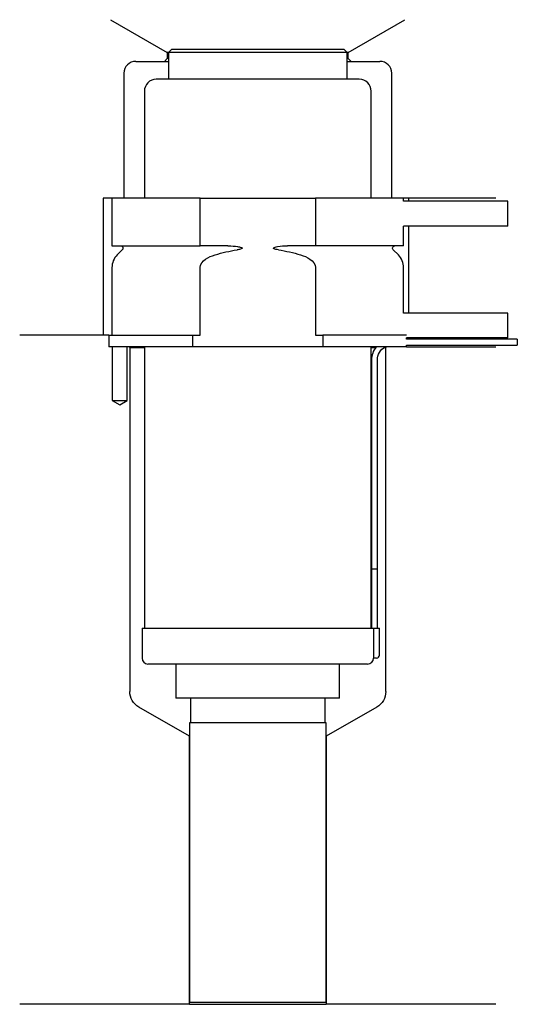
# Model space of a CAD drawing. Header units: millimetres. Extents: x 32 to 116, y 216 to 382.
import ezdxf

# ---------------------------------------------------------------- set-up
doc = ezdxf.new("R2010")
doc.units = ezdxf.units.MM
for name, color, linetype in [('201', 7, 'Continuous'), ('30', 7, 'Continuous'), ('32', 7, 'Continuous')]:
    doc.layers.add(name, color=color, linetype=linetype)

msp = doc.modelspace()

# ---------------------------------------------------------------- linework, layer by layer
at = {"layer": '201', "color": 113}
for p, q in [((47.48, 381.9), (57.01, 376.4)), ((87.41, 376.4), (96.93, 381.9)), ((57.21, 376.4), (57.01, 376.4)), ((57.01, 376.4), (57.01, 375.4)), ((87.41, 376.4), (87.21, 376.4)), ((87.41, 375.4), (87.41, 376.4)), ((51.71, 374.9), (56.51, 374.9)), ((57.01, 375.4), (56.51, 374.9)), ((56.51, 374.9), (57.21, 374.9)), ((57.21, 375.4), (57.01, 375.4)), ((87.41, 375.4), (87.21, 375.4)), ((87.21, 374.9), (87.91, 374.9)), ((87.91, 374.9), (87.41, 375.4)), ((87.91, 374.9), (92.71, 374.9)), ((49.71, 372.9), (49.71, 351.9)), ((94.71, 351.9), (94.71, 372.9)), ((47.71, 351.9), (46.21, 351.9)), ((46.21, 351.9), (46.21, 328.9)), ((112.21, 351.9), (96.71, 351.9)), ((97.51, 351.9), (97.51, 351.4)), ((97.51, 347.2), (97.51, 332.6)), ((46.21, 328.9), (32.21, 328.9)), ((47.21, 328.9), (32.21, 328.9)), ((47.21, 328.9), (47.21, 326.9)), ((47.76, 326.9), (47.76, 317.9)), ((50.26, 317.9), (50.26, 326.9)), ((50.61, 326.9), (50.71, 326.8)), ((50.71, 326.8), (53.16, 326.8)), ((50.71, 326.8), (50.71, 268.96)), ((91.26, 326.8), (92.01, 326.8)), ((93.45, 326.8), (93.71, 326.8)), ((93.71, 326.8), (93.81, 326.9)), ((93.71, 268.96), (93.71, 326.8)), ((97.21, 326.9), (112.21, 326.9)), ((47.76, 317.9), (49.01, 317.18)), ((49.01, 317.18), (50.26, 317.9)), ((60.71, 261.45), (52.21, 266.36)), ((92.21, 266.36), (83.71, 261.45)), ((60.71, 216.4), (60.71, 261.45)), ((83.71, 261.45), (83.71, 216.4)), ((60.71, 216.4), (32.21, 216.4)), ((60.71, 216.4), (83.71, 216.4)), ((112.21, 216.4), (83.71, 216.4))]:
    msp.add_line(p, q, dxfattribs=at)
for centre, start, end in [((51.71, 372.9), 90, 180), ((92.71, 372.9), 0, 90)]:
    msp.add_arc(centre, 2, start, end, dxfattribs=at)
at = {"layer": '201', "color": 113, "extrusion": (0, 0, -1)}
for centre, start, end in [((-53.71, 268.96), -60, 0), ((-90.71, 268.96), 180, 240)]:
    msp.add_arc(centre, 3, start, end, dxfattribs=at)
at = {"layer": '30', "color": 113}
for p, q in [((57.71, 376.9), (57.21, 376.4)), ((87.21, 376.4), (57.21, 376.4)), ((57.21, 376.4), (57.21, 371.9)), ((86.71, 376.9), (57.71, 376.9)), ((87.21, 376.4), (86.71, 376.9)), ((87.21, 371.9), (87.21, 376.4)), ((89.26, 371.9), (55.16, 371.9)), ((53.16, 369.9), (53.16, 351.9)), ((91.26, 351.9), (91.26, 369.9)), ((47.71, 351.9), (47.71, 343.9)), ((62.51, 351.9), (47.71, 351.9)), ((62.51, 343.9), (62.51, 351.9)), ((62.51, 351.9), (81.9, 351.9)), ((81.9, 351.9), (81.9, 343.9)), ((96.71, 351.9), (81.9, 351.9)), ((96.71, 351.4), (96.71, 351.9)), ((96.71, 343.9), (96.71, 347.2)), ((47.71, 343.9), (62.51, 343.9)), ((49.44, 343.22), (48.59, 342.37)), ((67.2, 343.9), (62.51, 343.9)), ((81.9, 343.9), (77.21, 343.9)), ((96.71, 343.9), (81.9, 343.9)), ((95.83, 342.37), (94.98, 343.22)), ((47.71, 340.24), (47.71, 328.9)), ((62.51, 328.9), (62.51, 340.24)), ((81.9, 340.24), (81.9, 328.9)), ((96.71, 332.6), (96.71, 340.24)), ((47.21, 328.9), (61.31, 328.9)), ((47.21, 328.9), (47.21, 326.9)), ((61.31, 326.9), (61.31, 328.9)), ((61.31, 328.9), (62.51, 328.9)), ((81.9, 328.9), (83.11, 328.9)), ((83.11, 328.9), (83.11, 326.9)), ((97.18, 328.9), (83.11, 328.9)), ((97.21, 328.2), (97.21, 328.4)), ((115.81, 328.2), (97.21, 328.2)), ((115.81, 328.2), (115.81, 327.2)), ((61.31, 326.9), (47.21, 326.9)), ((47.76, 326.9), (47.76, 317.9)), ((50.26, 317.9), (50.26, 326.9)), ((53.16, 326.9), (53.16, 279.6)), ((83.11, 326.9), (61.31, 326.9)), ((97.21, 326.9), (83.11, 326.9)), ((91.26, 279.6), (91.26, 326.9)), ((97.21, 326.9), (97.21, 327.2)), ((97.21, 327.2), (115.81, 327.2)), ((91.31, 324.7), (91.31, 289.6)), ((92.31, 289.6), (92.31, 324.7)), ((47.76, 317.9), (50.26, 317.9)), ((91.31, 289.6), (92.31, 289.6)), ((91.31, 289.6), (91.31, 279.6)), ((91.31, 289.6), (92.31, 289.6)), ((92.31, 279.6), (92.31, 289.6)), ((52.76, 279.6), (52.76, 274.6)), ((52.76, 279.6), (91.64, 279.6)), ((91.64, 279.6), (92.66, 279.6)), ((91.64, 279.6), (91.64, 275.1)), ((92.66, 275.1), (92.66, 279.6)), ((90.66, 273.6), (53.76, 273.6)), ((58.46, 273.6), (58.46, 267.84)), ((85.96, 267.84), (85.96, 273.6)), ((92.16, 274.6), (91.66, 274.6)), ((85.96, 267.84), (58.46, 267.84)), ((60.9, 267.84), (60.9, 263.74)), ((83.51, 263.74), (83.51, 267.84)), ((60.71, 263.74), (60.71, 216.69)), ((83.71, 263.74), (60.71, 263.74)), ((83.71, 216.69), (83.71, 263.74)), ((83.71, 216.69), (60.71, 216.69))]:
    msp.add_line(p, q, dxfattribs=at)
for centre, radius, start, end in [((55.16, 369.9), 2, 90, 180), ((89.26, 369.9), 2, 0, 90), ((50.71, 340.24), 3, 135, 180), ((93.71, 340.24), 3, 0, 45), ((94.81, 324.7), 3.5, 141.0539, 180), ((92.16, 275.1), 0.5, -90, 0), ((53.76, 274.6), 1, 180, 270), ((90.66, 274.6), 1, -90, 0)]:
    msp.add_arc(centre, radius, start, end, dxfattribs=at)
at = {"layer": '30', "color": 113, "extrusion": (0, 0, -1)}
for centre, radius, start, end in [((-49.16, 343.5), 0.4, 90, 225), ((-95.26, 343.5), 0.4, -45, 90), ((-94.81, 324.7), 2.5, 0, 61.6416)]:
    msp.add_arc(centre, radius, start, end, dxfattribs=at)
at = {"layer": '30', "color": 113}
for points in [[(65.02, 342.37), (66.23, 342.74), (67.47, 343.03), (68.73, 343.22)], [(75.69, 343.22), (76.94, 343.03), (78.17, 342.74), (79.4, 342.37)]]:
    msp.add_open_spline(points, degree=3, dxfattribs=at)
for points, knots in [([(67.2, 343.9), (67.25, 343.9), (67.29, 343.9), (67.83, 343.89), (68.33, 343.85), (68.82, 343.77), (69.02, 343.74), (69.22, 343.7), (69.43, 343.63), (69.46, 343.62), (69.5, 343.6), (69.52, 343.59), (69.55, 343.57), (69.57, 343.56), (69.59, 343.54), (69.59, 343.54), (69.6, 343.53), (69.6, 343.52), (69.61, 343.51), (69.61, 343.5), (69.6, 343.49), (69.6, 343.49), (69.6, 343.47), (69.59, 343.47), (69.57, 343.44), (69.55, 343.43), (69.46, 343.38), (69.38, 343.36), (69.11, 343.28), (68.92, 343.25), (68.73, 343.22)], [0, 0, 0, 0, 0.037532, 0.037532, 0.479326, 0.479326, 0.479326, 0.652283, 0.652283, 0.67679, 0.67679, 0.692908, 0.692908, 0.709848, 0.709848, 0.715998, 0.715998, 0.722254, 0.722254, 0.726798, 0.726798, 0.731321, 0.731321, 0.738696, 0.738696, 0.757525, 0.757525, 0.830443, 0.830443, 1, 1, 1, 1]), ([(75.69, 343.22), (75.4, 343.26), (75.09, 343.27), (74.8, 343.48), (74.84, 343.56), (74.96, 343.63), (75.03, 343.65), (75.24, 343.71), (75.38, 343.73), (76.08, 343.86), (76.65, 343.9), (77.21, 343.9)], [0, 0, 0, 0, 0.25, 0.25, 0.3125, 0.3125, 0.375, 0.375, 0.5, 0.5, 1, 1, 1, 1]), ([(62.51, 340.24), (62.51, 340.83), (62.96, 341.32), (63.92, 341.98), (64.46, 342.2), (65.02, 342.37)], [0, 0, 0, 0, 0.5, 0.5, 1, 1, 1, 1]), ([(79.4, 342.37), (79.95, 342.2), (80.5, 341.98), (81.46, 341.33), (81.9, 340.83), (81.9, 340.24)], [0, 0, 0, 0, 0.5, 0.5, 1, 1, 1, 1]), ([(91.64, 275.1), (91.64, 275.05), (91.64, 274.99), (91.64, 274.89), (91.64, 274.84), (91.65, 274.75), (91.65, 274.71), (91.65, 274.65), (91.65, 274.63), (91.65, 274.62), (91.65, 274.61), (91.65, 274.6)], [0, 0, 0, 0, 0.207769, 0.207769, 0.415759, 0.415759, 0.624157, 0.624157, 0.834463, 0.834463, 1, 1, 1, 1])]:
    msp.add_open_spline(points, degree=3, knots=knots, dxfattribs=at)
at = {"layer": '32', "color": 113}
for p, q in [((114.21, 351.4), (96.68, 351.4)), ((114.21, 347.2), (114.21, 351.4)), ((114.21, 347.2), (96.68, 347.2)), ((114.21, 332.6), (96.68, 332.6)), ((114.21, 328.4), (114.21, 332.6)), ((114.21, 328.4), (97.18, 328.4))]:
    msp.add_line(p, q, dxfattribs=at)

doc.saveas('drawing.dxf')
